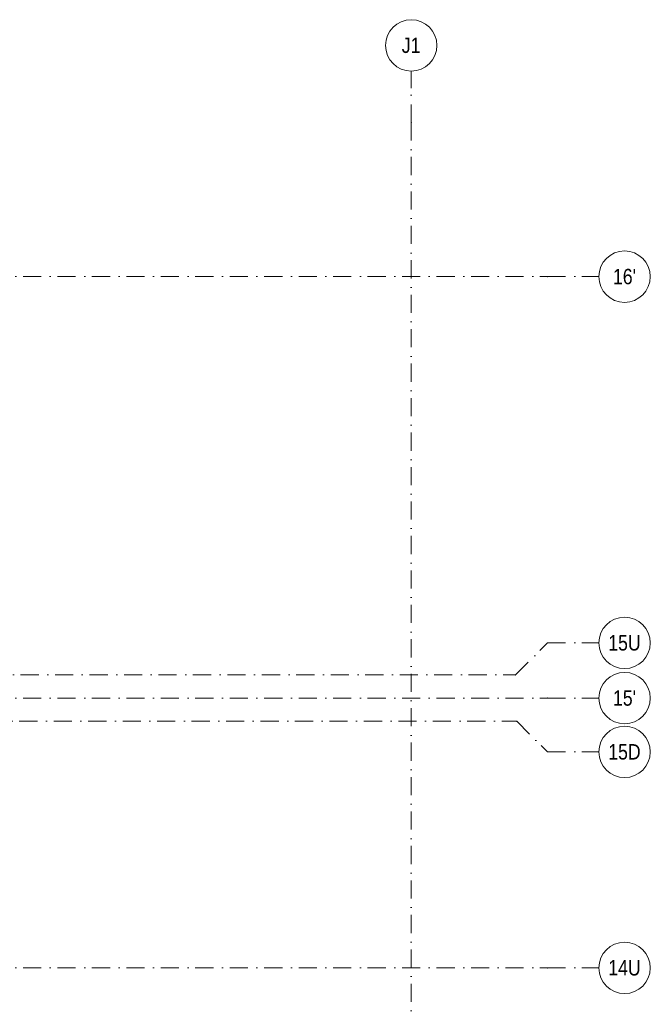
# Model space of a CAD drawing. Header units: millimetres. Extents: x -14761 to 157739, y -22400 to 107990.
# Tile 81 of 81: x 145384 to 157650, y 75042 to 94200. Entities that reach past the tile are written whole.
import ezdxf

# ---------------------------------------------------------------- set-up
doc = ezdxf.new("R2010")
doc.units = ezdxf.units.MM
doc.header["$MEASUREMENT"] = 0
doc.linetypes.add('Штрихпунктирная', pattern=[670.277762, 352.777767, -176.388884, 0, -141.111112])
doc.layers.add('Элемент Модели - Оси', color=7, linetype='Continuous')
doc.styles.add('СГЕНЕРИР_СТИЛЬ_3', font='txt')

msp = doc.modelspace()

# ---------------------------------------------------------------- linework, layer by layer
at = {"layer": 'Элемент Модели - Оси', "color": 7, "linetype": 'Штрихпунктирная', "lineweight": 15}
for p, q in [((153000, 92200), (153000, 93200)), ((153000, 92200), (153000, -1975)), ((-12761, 89200), (155650, 89200)), ((155650, 89200), (156650, 89200)), ((155027, 81450), (155650, 82073)), ((155650, 82073), (156650, 82073)), ((-12137, 81450), (155027, 81450)), ((-12761, 81000), (155650, 81000)), ((155650, 81000), (156650, 81000)), ((-12163, 80550), (155052, 80550)), ((155052, 80550), (155650, 79952)), ((155650, 79952), (156650, 79952)), ((-12761, 75750), (155650, 75750)), ((155650, 75750), (156650, 75750))]:
    msp.add_line(p, q, dxfattribs=at)
at = {"layer": 'Элемент Модели - Оси', "color": 7, "linetype": 'Continuous', "lineweight": 15}
for centre in [(153000, 93700), (157150, 89200), (157150, 82073), (157150, 81000), (157150, 79952), (157150, 75750)]:
    msp.add_circle(centre, 500, dxfattribs=at)
at = {"layer": 'Элемент Модели - Оси', "color": 7, "linetype": 'Штрихпунктирная', "lineweight": 15}
for p in [(153000, 92200), (153000, 92200), (155650, 89200), (155650, 89200), (155027, 81450), (155650, 81000), (155650, 81000), (155052, 80550), (155650, 75750), (155650, 75750)]:
    msp.add_point(p, dxfattribs=at)

# ---------------------------------------------------------------- texts
at = {"layer": 'Элемент Модели - Оси', "color": 30, "lineweight": 5, "true_color": 0xff823e, "char_height": 300, "attachment_point": 4, "style": 'СГЕНЕРИР_СТИЛЬ_3'}
for s, insert in [('\\A1;{\\pql;\\pt0;\\fArial Narrow|b0|i0|c204|p34;J1}', (152816, 93700)), ("\\A1;{\\pql;\\pt0;\\fArial Narrow|b0|i0|c204|p34;16'}", (156924, 89200)), ('\\A1;{\\pql;\\pt0;\\fArial Narrow|b0|i0|c204|p34;15U}', (156832, 82073)), ("\\A1;{\\pql;\\pt0;\\fArial Narrow|b0|i0|c204|p34;15'}", (156924, 81000)), ('\\A1;{\\pql;\\pt0;\\fArial Narrow|b0|i0|c204|p34;15D}', (156832, 79952)), ('\\A1;{\\pql;\\pt0;\\fArial Narrow|b0|i0|c204|p34;14U}', (156832, 75750))]:
    msp.add_mtext(s, dxfattribs=dict(at, insert=insert))

doc.saveas('drawing.dxf')
